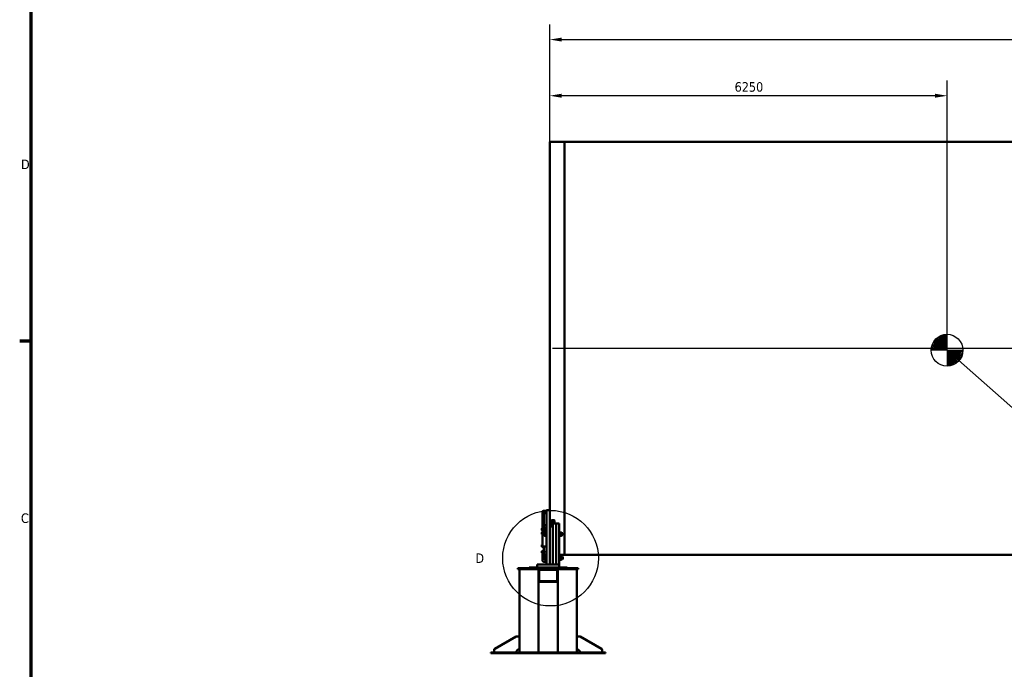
# Model space of a CAD drawing. Header units: millimetres. Extents: x 0 to 63075, y 0 to 44550.
# Tile 3 of 31: x 1320 to 16809, y 11544 to 21767. Entities that reach past the tile are written whole.
import ezdxf

# ---------------------------------------------------------------- set-up
doc = ezdxf.new("R2010")
doc.units = ezdxf.units.MM
doc.header["$LTSCALE"] = 75
for name, color, linetype, lineweight in [('Border (ISO)', 7, 'Continuous', 70), ('Centerline (ISO)', 7, 'Continuous', 25), ('Detail Boundary (ISO)', 7, 'Continuous', 25), ('Dimension (ISO)', 7, 'Continuous', 25), ('Sketch Geometry (ISO)', 7, 'Continuous', 25), ('Symbol (ISO)', 7, 'Continuous', 25), ('Visible (ISO)', 7, 'Continuous', 50)]:
    doc.layers.add(name, color=color, linetype=linetype, lineweight=lineweight)
doc.styles.add('Label Text (ISO)', font='tahoma.ttf')
doc.styles.add('Note Text (ISO)', font='tahoma.ttf')
doc.dimstyles.new('Default (ISO)', dxfattribs={"dimscale": 75, "dimtxt": 2, "dimasz": 2.5, "dimexe": 3.175, "dimexo": 0, "dimgap": 0.762, "dimtad": 1, "dimrnd": 1e-08, "dimtxsty": 'Note Text (ISO)', "dimcen": 0.09, "dimdle": 10, "dimclrd": 256, "dimclre": 256, "dimclrt": 256, "dimazin": 2, "dimtfac": 1, "dimtmove": 0, "dimatfit": 3, "dimfxl": 1, "dimtolj": 1, "dimtzin": 0, "dimlwd": -1, "dimlwe": -1, "dimarcsym": 0})
doc.dimstyles.new('Default - Method 1b (ISO)$7', dxfattribs={"dimscale": 75, "dimtxt": 2, "dimasz": 2.5, "dimexe": 3.175, "dimexo": 0, "dimgap": 0.762, "dimtad": 1, "dimtoh": 1, "dimrnd": 1e-08, "dimtxsty": 'Note Text (ISO)', "dimcen": 0.09, "dimdle": 10, "dimclrd": 256, "dimclre": 256, "dimclrt": 256, "dimazin": 2, "dimtfac": 1.75, "dimtmove": 0, "dimatfit": 3, "dimfxl": 1, "dimtolj": 1, "dimlwd": -1, "dimlwe": -1, "dimarcsym": 0})

# ---------------------------------------------------------------- blocks, each defined once
blk = doc.blocks.new('Borders Default Border')
at = {"layer": 'Border (ISO)'}
blk.add_line((20, 222.75), (17.6, 222.75), dxfattribs=at)
at = {"layer": 'Border (ISO)', "flags": 128}
blk.add_lwpolyline([(20, 20), (20, 574), (821, 574), (821, 20), (20, 20)], dxfattribs=at)
at = {"layer": 'Border (ISO)', "char_height": 2, "attachment_point": 7, "style": 'Label Text (ISO)'}
for s, insert in [('D', (17.87, 258.87)), ('C', (17.86, 184.59))]:
    blk.add_mtext(s, dxfattribs=dict(at, insert=insert))
blk = doc.blocks.new('*D6')
at = {"layer": 'Defpoints', "color": 0, "transparency": 16777216}
for p in [(40118, 21454), (9658, 19845), (40118, 19845)]:
    blk.add_point(p, dxfattribs=at)
at = {"layer": 'Dimension (ISO)', "transparency": 16777216}
for p, q in [((9658, 19845), (9658, 21692)), ((40118, 19845), (40118, 21692)), ((9845, 21454), (39931, 21454))]:
    blk.add_line(p, q, dxfattribs=at)
for points in [[(9845, 21485), (9845, 21423), (9658, 21454)], [(39931, 21485), (39931, 21423), (40118, 21454)]]:
    blk.add_solid(points, dxfattribs=at)
at = {"layer": 'Dimension (ISO)', "transparency": 16777216, "insert": (23571, 21667), "char_height": 150, "attachment_point": 1, "style": 'Note Text (ISO)'}
blk.add_mtext('\\A1;40000', dxfattribs=at)
blk = doc.blocks.new('*D9')
at = {"layer": 'Defpoints', "color": 0, "transparency": 16777216}
for p in [(9658, 20570), (9658, 19845), (15908, 16565)]:
    blk.add_point(p, dxfattribs=at)
at = {"layer": 'Dimension (ISO)', "transparency": 16777216}
for p, q in [((9658, 19845), (9658, 20809)), ((15908, 16565), (15908, 20809)), ((15720, 20570), (9845, 20570))]:
    blk.add_line(p, q, dxfattribs=at)
for points in [[(9845, 20602), (9845, 20539), (9658, 20570)], [(15720, 20602), (15720, 20539), (15908, 20570)]]:
    blk.add_solid(points, dxfattribs=at)
at = {"layer": 'Dimension (ISO)', "transparency": 16777216, "insert": (12566, 20784), "char_height": 150, "attachment_point": 1, "style": 'Note Text (ISO)'}
blk.add_mtext('\\A1;6250', dxfattribs=at)
blk = doc.blocks.new('2dDetail0')
at = {"layer": 'Detail Boundary (ISO)'}
blk.add_circle((128.94, 177.23), 10.03, dxfattribs=at)
at = {"layer": 'Detail Boundary (ISO)', "insert": (113.18, 176.23), "char_height": 2, "attachment_point": 7, "style": 'Label Text (ISO)'}
blk.add_mtext('D', dxfattribs=at)

msp = doc.modelspace()

# ---------------------------------------------------------------- linework, layer by layer
at = {"layer": 'Centerline (ISO)', "linetype": 'Continuous'}
msp.add_line((9702.2035, 16595.002), (40073.8019, 16595.002), dxfattribs=at)
at = {"layer": 'Sketch Geometry (ISO)'}
for q in [(15723.7725, 16734.6631), (15738.3831, 16749.2736), (15754.1503, 16762.6278), (15770.9664, 16774.6343), (15788.7166, 16785.2111), (15807.2796, 16794.286), (15826.5286, 16801.797), (15846.3321, 16807.6927), (15866.5548, 16811.933), (15887.0586, 16814.4888), (15907.7035, 16815.3427), (15658.5574, 16585.9875), (15661.1131, 16606.4913), (15665.3534, 16626.714), (15671.2492, 16646.5175), (15678.7601, 16665.7665), (15687.835, 16684.3295), (15698.4119, 16702.0797), (15710.4183, 16718.8958), (15657.7035, 16565.3427), (15907.7035, 16315.3427), (15928.3483, 16316.1965), (15948.8521, 16318.7523), (15969.0748, 16322.9926), (15988.8783, 16328.8884), (16008.1273, 16336.3993), (16026.6903, 16345.4742), (16044.4405, 16356.051), (16061.2567, 16368.0575), (16077.0239, 16381.4117), (16091.6345, 16396.0223), (16104.9886, 16411.7895), (16116.9951, 16428.6056), (16127.5719, 16446.3558), (16136.6468, 16464.9188), (16144.1578, 16484.1678), (16150.0535, 16503.9713), (16154.2938, 16524.194), (16156.8496, 16544.6978), (16157.7035, 16565.3427)]:
    msp.add_line((15907.7035, 16565.3427), q, dxfattribs=at)
msp.add_circle((15907.7035, 16565.3427), 250, dxfattribs=at)
at = {"layer": 'Visible (ISO)'}
for p, q in [((9657.7035, 19845.002), (9657.7035, 14045.5468)), ((9889.7035, 19845.002), (9657.7035, 19845.002)), ((9889.7035, 19845.002), (9889.7035, 13345.002)), ((9889.7035, 19845.002), (31000.0968, 19845.002)), ((9889.7035, 13345.002), (9889.7035, 19845.002)), ((9545.7035, 14025.786), (9545.7035, 13998.9392)), ((9545.7035, 13998.9392), (9545.7035, 13765.1123)), ((9555.7035, 13771.8205), (9555.7035, 13998.9392)), ((9559.7035, 14036.5706), (9607.7035, 14036.5706)), ((9559.7035, 14032.786), (9607.7035, 14032.786)), ((9607.7035, 14005.9392), (9559.7035, 14005.9392)), ((9607.7035, 14000.9392), (9559.7035, 14000.9392)), ((9562.7035, 13997.028), (9562.7035, 14000.6883)), ((9562.7035, 13772.1123), (9562.7035, 13997.028)), ((9607.7035, 14025.5468), (9607.7035, 14045.5468)), ((9657.7035, 14045.5468), (9607.7035, 14045.5468)), ((9607.7035, 14025.5468), (9607.7035, 13195.5468)), ((9657.7035, 14045.5468), (9657.7035, 14025.5468)), ((9657.7035, 14025.5468), (9657.7035, 13195.5468)), ((9559.7035, 13794.4103), (9562.7035, 13794.4103)), ((9594.7034, 13826.1925), (9595.1528, 13826.9709)), ((9594.7034, 13826.1925), (9594.7034, 13825.4615)), ((9594.7034, 13825.4615), (9594.7034, 13816.2554)), ((9594.7034, 13816.2554), (9594.7034, 13804.9863)), ((9594.7034, 13804.9863), (9594.7034, 13802.1925)), ((9594.7034, 13802.1925), (9595.1528, 13801.4141)), ((9603.9034, 13827.8426), (9595.7752, 13827.8426)), ((9603.9034, 13823.0804), (9595.7752, 13823.0804)), ((9603.9034, 13809.4303), (9595.7752, 13809.4303)), ((9603.9034, 13800.5424), (9595.7752, 13800.5424)), ((9603.9034, 13827.8426), (9603.9034, 13823.0804)), ((9603.9034, 13825.4375), (9604.7035, 13825.4375)), ((9603.9034, 13823.0804), (9603.9034, 13809.4303)), ((9603.9034, 13809.4303), (9603.9034, 13800.5424)), ((9603.9034, 13802.9475), (9604.7035, 13802.9475)), ((9604.7035, 13828.4425), (9605.4535, 13829.1925)), ((9604.7035, 13799.9425), (9604.7035, 13828.4425)), ((9604.7035, 13799.9425), (9605.4535, 13799.1925)), ((9605.4535, 13829.1925), (9605.4535, 13799.1925)), ((9605.4535, 13829.1925), (9607.7035, 13829.1925)), ((9605.4535, 13799.1925), (9607.7035, 13799.1925)), ((9677.7035, 13808.7449), (9677.7035, 13854.0603)), ((9679.9535, 13829.1925), (9677.7035, 13829.1925)), ((9677.7035, 13808.7449), (9677.7035, 13795.4556)), ((9679.9535, 13799.1925), (9677.7035, 13799.1925)), ((9677.7035, 13795.4556), (9677.7035, 13778.5509)), ((9679.9535, 13799.1925), (9679.9535, 13829.1925)), ((9680.7035, 13828.4425), (9679.9535, 13829.1925)), ((9680.7035, 13799.9425), (9679.9535, 13799.1925)), ((9680.7035, 13828.4425), (9680.7035, 13799.9425)), ((9680.7035, 13825.4425), (9681.5808, 13826.9621)), ((9680.7035, 13802.9425), (9681.5808, 13801.423)), ((9681.917, 13839.8323), (9707.7035, 13839.8323)), ((9682.2083, 13827.8381), (9693.9987, 13827.8381)), ((9682.2083, 13818.93), (9693.9987, 13818.93)), ((9682.2083, 13805.2844), (9693.9987, 13805.2844)), ((9682.2083, 13800.5469), (9693.9987, 13800.5469)), ((9695.5035, 13825.4425), (9694.6262, 13826.9621)), ((9695.5035, 13802.9425), (9694.6262, 13801.423)), ((9695.5035, 13802.9425), (9695.5035, 13825.4425)), ((9695.5035, 13822.1925), (9703.4765, 13822.1925)), ((9695.5035, 13806.1925), (9703.4765, 13806.1925)), ((9697.7035, 13890.3126), (9722.7035, 13890.3126)), ((9722.7035, 13872.1864), (9697.7035, 13872.1864)), ((9703.4765, 13806.1925), (9703.4765, 13822.1925)), ((9704.7035, 13820.9656), (9703.4765, 13822.1925)), ((9704.7035, 13807.4194), (9703.4765, 13806.1925)), ((9704.7035, 13820.9656), (9704.7035, 13807.4194)), ((9707.7035, 13839.8323), (9707.7035, 13824.8323)), ((9707.7035, 13824.8323), (9707.7035, 13839.8323)), ((9707.7035, 13839.8323), (9757.7035, 13839.8323)), ((9707.7035, 13824.8323), (9707.7035, 13195.5468)), ((9707.7035, 13195.5468), (9707.7035, 13824.8323)), ((9732.7035, 13867.9603), (9732.7035, 13886.0864)), ((9732.7035, 13867.9603), (9732.7035, 13839.8323)), ((9757.7035, 13839.8323), (9757.7035, 13824.8323)), ((9757.7035, 13824.8323), (9757.7035, 13839.8323)), ((9757.7035, 13839.8323), (9807.7035, 13839.8323)), ((9757.7035, 13824.8323), (9757.7035, 13195.5468)), ((9757.7035, 13195.5468), (9757.7035, 13824.8323)), ((9807.7035, 13839.8323), (9807.7035, 13824.8323)), ((9807.7035, 13824.8323), (9807.7035, 13195.5468)), ((9532.7034, 13758.6126), (9533.7082, 13760.3531)), ((9532.7034, 13758.6126), (9532.7034, 13756.9149)), ((9532.7034, 13756.9149), (9532.7034, 13746.4349)), ((9532.7034, 13746.4349), (9532.7034, 13736.1326)), ((9532.7034, 13736.1326), (9532.7034, 13734.6126)), ((9532.7034, 13734.6126), (9533.7082, 13732.8721)), ((9532.7034, 13696.1613), (9533.2742, 13697.15)), ((9532.7034, 13696.1613), (9532.7034, 13693.6815)), ((9532.7034, 13693.6815), (9532.7034, 13682.595)), ((9532.7034, 13682.595), (9532.7034, 13673.0748)), ((9532.7034, 13673.0748), (9532.7034, 13672.1613)), ((9532.7034, 13672.1613), (9533.2742, 13671.1727)), ((9541.9034, 13760.4675), (9533.7752, 13760.4675)), ((9541.9034, 13753.3624), (9533.7752, 13753.3624)), ((9541.9034, 13739.5075), (9533.7752, 13739.5075)), ((9541.9034, 13732.7577), (9533.7752, 13732.7577)), ((9541.9034, 13697.8992), (9533.7752, 13697.8992)), ((9541.9034, 13689.4639), (9533.7752, 13689.4639)), ((9541.9034, 13675.726), (9533.7752, 13675.726)), ((9541.9034, 13670.4235), (9533.7752, 13670.4235)), ((9541.9034, 13760.4675), (9541.9034, 13753.3624)), ((9541.9034, 13757.8576), (9542.7035, 13757.8576)), ((9541.9034, 13753.3624), (9541.9034, 13739.5075)), ((9541.9034, 13739.5075), (9541.9034, 13732.7577)), ((9541.9034, 13735.3676), (9542.7035, 13735.3676)), ((9541.9034, 13697.8992), (9541.9034, 13689.4639)), ((9541.9034, 13695.4063), (9542.7035, 13695.4063)), ((9541.9034, 13689.4639), (9541.9034, 13675.726)), ((9541.9034, 13675.726), (9541.9034, 13670.4235)), ((9541.9034, 13672.9163), (9542.7035, 13672.9163)), ((9542.7035, 13760.8626), (9543.4535, 13761.6126)), ((9542.7035, 13732.3626), (9542.7035, 13760.8626)), ((9542.7035, 13732.3626), (9543.4535, 13731.6126)), ((9542.7035, 13698.4113), (9543.4535, 13699.1613)), ((9542.7035, 13669.9113), (9542.7035, 13698.4113)), ((9542.7035, 13669.9113), (9543.4535, 13669.1613)), ((9543.4535, 13761.6126), (9543.4535, 13731.6126)), ((9543.4535, 13761.6126), (9545.7035, 13761.6126)), ((9543.4535, 13731.6126), (9545.7035, 13731.6126)), ((9543.4535, 13699.1613), (9543.4535, 13669.1613)), ((9543.4535, 13699.1613), (9545.7035, 13699.1613)), ((9543.4535, 13669.1613), (9545.7035, 13669.1613)), ((9545.7035, 13765.1123), (9545.7035, 13738.2656)), ((9545.7035, 13730.7656), (9545.7035, 13738.2656)), ((9545.7035, 13730.7656), (9545.7035, 13723.9354)), ((9545.7035, 13719.6053), (9545.7035, 13723.9354)), ((9545.7035, 13486.1053), (9545.7035, 13719.6053)), ((9555.7035, 13738.2656), (9555.7035, 13730.7656)), ((9557.9535, 13731.6126), (9555.7035, 13731.6126)), ((9555.7035, 13723.9354), (9555.7035, 13730.7656)), ((9555.7035, 13723.9354), (9555.7035, 13719.6053)), ((9557.9535, 13731.6126), (9557.9535, 13740.064)), ((9558.7035, 13732.3626), (9557.9535, 13731.6126)), ((9558.7035, 13740.202), (9558.7035, 13732.3626)), ((9558.7035, 13738.6126), (9562.7035, 13738.6126)), ((9559.7035, 13772.1123), (9607.7035, 13772.1123)), ((9607.7035, 13745.2656), (9559.7035, 13745.2656)), ((9607.7035, 13740.2656), (9559.7035, 13740.2656)), ((9559.7035, 13716.1412), (9607.7035, 13716.1412)), ((9607.7035, 13707.4809), (9559.7035, 13707.4809)), ((9562.7035, 13716.1412), (9562.7035, 13740.2656)), ((9580.2034, 13698.0468), (9580.2034, 13684.2968)), ((9580.2034, 13684.2968), (9580.2034, 13656.7968)), ((9580.2034, 13656.7968), (9580.2034, 13643.0468)), ((9601.9034, 13698.0468), (9582.6596, 13698.0468)), ((9601.9034, 13670.5468), (9582.6596, 13670.5468)), ((9601.9034, 13643.0468), (9582.6596, 13643.0468)), ((9601.9034, 13698.0468), (9601.9034, 13670.5468)), ((9601.9034, 13696.1018), (9602.7035, 13696.1018)), ((9601.9034, 13670.5468), (9601.9034, 13643.0468)), ((9601.9034, 13644.9918), (9602.7035, 13644.9918)), ((9602.7035, 13702.2968), (9603.9535, 13703.5468)), ((9602.7035, 13638.7968), (9602.7035, 13702.2968)), ((9602.7035, 13638.7968), (9603.9535, 13637.5468)), ((9603.9535, 13703.5468), (9603.9535, 13637.5468)), ((9603.9535, 13703.5468), (9607.7035, 13703.5468)), ((9603.9535, 13637.5468), (9607.7035, 13637.5468)), ((9677.7035, 13777.614), (9657.7035, 13777.614)), ((9677.7035, 13778.5509), (9677.7035, 13777.614)), ((9811.4535, 13703.5468), (9807.7035, 13703.5468)), ((9811.4535, 13637.5468), (9807.7035, 13637.5468)), ((9811.4535, 13637.5468), (9811.4535, 13703.5468)), ((9812.7035, 13702.2968), (9811.4535, 13703.5468)), ((9812.7035, 13638.7968), (9811.4535, 13637.5468)), ((9812.7035, 13702.2968), (9812.7035, 13638.7968)), ((9812.7035, 13696.0968), (9813.8293, 13698.0468)), ((9812.7035, 13644.9968), (9813.8293, 13643.0468)), ((9816.2855, 13698.0468), (9840.1214, 13698.0468)), ((9816.2855, 13670.5468), (9840.1214, 13670.5468)), ((9816.2855, 13643.0468), (9840.1214, 13643.0468)), ((9843.7035, 13696.0968), (9842.5776, 13698.0468)), ((9843.7035, 13644.9968), (9842.5776, 13643.0468)), ((9843.7035, 13644.9968), (9843.7035, 13696.0968)), ((9843.7035, 13688.5468), (9860.2496, 13688.5468)), ((9843.7035, 13652.5468), (9860.2496, 13652.5468)), ((9860.2496, 13652.5468), (9860.2496, 13688.5468)), ((9862.7035, 13686.093), (9860.2496, 13688.5468)), ((9862.7035, 13655.0006), (9860.2496, 13652.5468)), ((9862.7035, 13686.093), (9862.7035, 13655.0006)), ((9532.7034, 13497.939), (9533.7082, 13499.6794)), ((9532.7034, 13497.939), (9532.7034, 13496.2413)), ((9532.7034, 13496.2413), (9532.7034, 13485.7613)), ((9532.7034, 13485.7613), (9532.7034, 13475.459)), ((9532.7034, 13475.459), (9532.7034, 13473.939)), ((9541.9034, 13499.7938), (9533.7752, 13499.7938)), ((9541.9034, 13492.6887), (9533.7752, 13492.6887)), ((9541.9034, 13478.8338), (9533.7752, 13478.8338)), ((9541.9034, 13499.7938), (9541.9034, 13492.6887)), ((9541.9034, 13497.184), (9542.7035, 13497.184)), ((9541.9034, 13492.6887), (9541.9034, 13478.8338)), ((9541.9034, 13478.8338), (9541.9034, 13472.0841)), ((9542.7035, 13500.189), (9543.4535, 13500.939)), ((9542.7035, 13471.689), (9542.7035, 13500.189)), ((9543.4535, 13500.939), (9543.4535, 13470.939)), ((9543.4535, 13500.939), (9545.7035, 13500.939)), ((9545.7035, 13467.2656), (9545.7035, 13486.1053)), ((9532.7034, 13473.939), (9533.7082, 13472.1985)), ((9532.7034, 13402.876), (9533.2742, 13403.8646)), ((9532.7034, 13402.876), (9532.7034, 13400.3962)), ((9532.7034, 13400.3962), (9532.7034, 13389.3096)), ((9532.7034, 13389.3096), (9532.7034, 13379.7894)), ((9532.7034, 13379.7894), (9532.7034, 13378.876)), ((9532.7034, 13378.876), (9533.2742, 13377.8873)), ((9541.9034, 13472.0841), (9533.7752, 13472.0841)), ((9541.9034, 13404.6138), (9533.7752, 13404.6138)), ((9541.9034, 13396.1785), (9533.7752, 13396.1785)), ((9541.9034, 13382.4406), (9533.7752, 13382.4406)), ((9541.9034, 13377.1381), (9533.7752, 13377.1381)), ((9541.9034, 13474.694), (9542.7035, 13474.694)), ((9541.9034, 13404.6138), (9541.9034, 13396.1785)), ((9541.9034, 13402.121), (9542.7035, 13402.121)), ((9541.9034, 13396.1785), (9541.9034, 13382.4406)), ((9541.9034, 13382.4406), (9541.9034, 13377.1381)), ((9541.9034, 13379.631), (9542.7035, 13379.631)), ((9542.7035, 13471.689), (9543.4535, 13470.939)), ((9542.7035, 13405.126), (9543.4535, 13405.876)), ((9542.7035, 13376.626), (9542.7035, 13405.126)), ((9542.7035, 13376.626), (9543.4535, 13375.876)), ((9543.4535, 13470.939), (9545.7035, 13470.939)), ((9543.4535, 13405.876), (9543.4535, 13375.876)), ((9543.4535, 13405.876), (9545.7035, 13405.876)), ((9543.4535, 13375.876), (9545.7035, 13375.876)), ((9545.7035, 13466.5957), (9545.7035, 13467.2656)), ((9545.7035, 13466.5957), (9555.7035, 13466.5957)), ((9545.7035, 13404.5936), (9545.7035, 13408.4688)), ((9545.7035, 13408.4688), (9555.7035, 13408.4688)), ((9545.7035, 13384.1318), (9545.7035, 13404.5936)), ((9545.7035, 13378.1352), (9545.7035, 13384.1318)), ((9545.7035, 13366.8877), (9545.7035, 13378.1352)), ((9545.7035, 13366.8877), (9545.7035, 13360.891)), ((9545.7035, 13356.0192), (9545.7035, 13360.891)), ((9545.7035, 13250.9671), (9545.7035, 13356.0192)), ((9555.7035, 13474.4864), (9555.7035, 13467.2656)), ((9557.9535, 13470.939), (9555.7035, 13470.939)), ((9555.7035, 13467.2656), (9555.7035, 13466.5957)), ((9555.7035, 13408.4688), (9555.7035, 13404.5936)), ((9557.9535, 13405.876), (9555.7035, 13405.876)), ((9555.7035, 13384.1318), (9555.7035, 13404.5936)), ((9555.7035, 13384.1318), (9555.7035, 13378.1352)), ((9555.7035, 13378.1352), (9555.7035, 13366.8877)), ((9557.9535, 13375.876), (9555.7035, 13375.876)), ((9555.7035, 13360.891), (9555.7035, 13366.8877)), ((9555.7035, 13360.891), (9555.7035, 13356.0192)), ((9557.9535, 13470.939), (9557.9535, 13474.076)), ((9558.7035, 13471.689), (9557.9535, 13470.939)), ((9557.9535, 13375.876), (9557.9535, 13405.876)), ((9558.7035, 13405.126), (9557.9535, 13405.876)), ((9558.7035, 13376.626), (9557.9535, 13375.876)), ((9558.7035, 13474.0119), (9558.7035, 13471.689)), ((9558.7035, 13405.126), (9558.7035, 13376.626)), ((9558.7035, 13402.126), (9559.1385, 13402.8795)), ((9558.7035, 13379.626), (9559.1385, 13378.8724)), ((9559.7035, 13473.9809), (9607.7035, 13473.9809)), ((9559.7035, 13352.1217), (9607.7035, 13352.1217)), ((9607.7035, 13342.378), (9559.7035, 13342.378)), ((9560.2083, 13403.0407), (9564.6187, 13403.0407)), ((9560.2083, 13402.7041), (9564.6187, 13402.7041)), ((9560.2083, 13390.5394), (9564.6187, 13390.5394)), ((9560.2083, 13378.7112), (9564.6187, 13378.7112)), ((9562.7035, 13403.0407), (9562.7035, 13473.9809)), ((9562.7035, 13352.1217), (9562.7035, 13378.7112)), ((9566.1235, 13402.126), (9565.6884, 13402.8795)), ((9566.1235, 13379.626), (9565.6884, 13378.8724)), ((9566.1235, 13402.126), (9566.1235, 13379.626)), ((9566.1235, 13402.126), (9571.1235, 13402.126)), ((9566.1235, 13379.626), (9571.1235, 13379.626)), ((9571.1235, 13402.126), (9571.1235, 13379.626)), ((9571.1235, 13398.876), (9581.4765, 13398.876)), ((9571.1235, 13382.876), (9581.4765, 13382.876)), ((9580.2034, 13323.0468), (9580.2034, 13309.2968)), ((9581.4765, 13382.876), (9581.4765, 13398.876)), ((9582.7035, 13397.6491), (9581.4765, 13398.876)), ((9582.7035, 13384.1029), (9581.4765, 13382.876)), ((9601.9034, 13323.0468), (9582.6596, 13323.0468)), ((9582.7035, 13397.6491), (9582.7035, 13384.1029)), ((9601.9034, 13323.0468), (9601.9034, 13295.5468)), ((9601.9034, 13321.1018), (9602.7035, 13321.1018)), ((9602.7035, 13327.2968), (9603.9535, 13328.5468)), ((9602.7035, 13263.7968), (9602.7035, 13327.2968)), ((9603.9535, 13328.5468), (9603.9535, 13262.5468)), ((9603.9535, 13328.5468), (9607.7035, 13328.5468)), ((9889.7035, 13345.002), (9807.7035, 13345.002)), ((9811.4535, 13328.5468), (9807.7035, 13328.5468)), ((9811.4535, 13262.5468), (9811.4535, 13328.5468)), ((9812.7035, 13327.2968), (9811.4535, 13328.5468)), ((9812.7035, 13327.2968), (9812.7035, 13263.7968)), ((9812.7035, 13321.0968), (9813.8293, 13323.0468)), ((9816.2855, 13323.0468), (9840.1214, 13323.0468)), ((9843.7035, 13321.0968), (9842.5776, 13323.0468)), ((9843.7035, 13269.9968), (9843.7035, 13321.0968)), ((9889.7035, 13345.002), (31000.0968, 13345.002)), ((9457.7035, 13145.5468), (9457.7035, 13195.5468)), ((9457.7035, 13195.5468), (9477.7035, 13195.5468)), ((9787.7035, 13195.5468), (9477.7035, 13195.5468)), ((9559.7035, 13237.3259), (9607.7035, 13237.3259)), ((9580.2034, 13309.2968), (9580.2034, 13281.7968)), ((9580.2034, 13281.7968), (9580.2034, 13268.0468)), ((9601.9034, 13295.5468), (9582.6596, 13295.5468)), ((9601.9034, 13268.0468), (9582.6596, 13268.0468)), ((9601.9034, 13295.5468), (9601.9034, 13268.0468)), ((9601.9034, 13269.9918), (9602.7035, 13269.9918)), ((9602.7035, 13263.7968), (9603.9535, 13262.5468)), ((9603.9535, 13262.5468), (9607.7035, 13262.5468)), ((9657.7035, 13195.5468), (9607.7035, 13195.5468)), ((9667.7035, 13195.5468), (9657.7035, 13205.5468)), ((9787.7035, 13195.5468), (9807.7035, 13195.5468)), ((9811.4535, 13262.5468), (9807.7035, 13262.5468)), ((9807.7035, 13145.5468), (9807.7035, 13195.5468)), ((9812.7035, 13263.7968), (9811.4535, 13262.5468)), ((9812.7035, 13269.9968), (9813.8293, 13268.0468)), ((9816.2855, 13295.5468), (9840.1214, 13295.5468)), ((9816.2855, 13268.0468), (9840.1214, 13268.0468)), ((9843.7035, 13269.9968), (9842.5776, 13268.0468)), ((9843.7035, 13313.5468), (9860.2496, 13313.5468)), ((9843.7035, 13277.5468), (9860.2496, 13277.5468)), ((9860.2496, 13277.5468), (9860.2496, 13313.5468)), ((9862.7035, 13311.093), (9860.2496, 13313.5468)), ((9862.7035, 13280.0006), (9860.2496, 13277.5468)), ((9862.7035, 13311.093), (9862.7035, 13280.0006)), ((9157.7035, 13120.5468), (9157.7035, 13135.5468)), ((9187.7035, 13135.5468), (9157.7035, 13135.5468)), ((9157.7035, 13120.5468), (9187.7035, 13120.5468)), ((9182.7035, 13120.5468), (9182.7035, 11810.5468)), ((9187.7035, 13135.5468), (10077.7035, 13135.5468)), ((9187.7035, 13120.5468), (10077.7035, 13120.5468)), ((9332.7035, 13145.5468), (9332.7035, 13135.5468)), ((9932.7035, 13145.5468), (9332.7035, 13145.5468)), ((9482.7035, 13120.5468), (9482.7035, 13100.5468)), ((9482.7035, 13100.5468), (9482.7035, 12940.5468)), ((9492.7035, 13100.5468), (9492.7035, 12940.5468)), ((9762.7035, 13110.5468), (9502.7035, 13110.5468)), ((9772.7035, 12940.5468), (9772.7035, 13100.5468)), ((9782.7035, 13120.5468), (9782.7035, 13100.5468)), ((9782.7035, 12940.5468), (9782.7035, 13100.5468)), ((9932.7035, 13145.5468), (9932.7035, 13135.5468)), ((10107.7035, 13135.5468), (10077.7035, 13135.5468)), ((10077.7035, 13120.5468), (10107.7035, 13120.5468)), ((10082.7035, 13120.5468), (10082.7035, 11810.5468)), ((10107.7035, 13135.5468), (10107.7035, 13120.5468)), ((9482.7035, 12940.5468), (9482.7035, 11810.5468)), ((9502.7035, 12930.5468), (9762.7035, 12930.5468)), ((9502.7035, 12920.5468), (9762.7035, 12920.5468)), ((9782.7035, 12940.5468), (9782.7035, 11810.5468)), ((9128.092, 12057.9117), (8792.7807, 11866.3052)), ((9182.7035, 12060.5468), (9138.0148, 12060.5468)), ((10082.7035, 12060.5468), (10127.3922, 12060.5468)), ((10137.315, 12057.9117), (10472.6263, 11866.3052)), ((8732.7035, 11795.5468), (8732.7035, 11810.5468)), ((8762.7035, 11810.5468), (8732.7035, 11810.5468)), ((8732.7035, 11795.5468), (8762.7035, 11795.5468)), ((8762.7035, 11810.5468), (10502.7035, 11810.5468)), ((8762.7035, 11795.5468), (10502.7035, 11795.5468)), ((8782.7035, 11848.9404), (8782.7035, 11810.5468)), ((10482.7035, 11848.9404), (10482.7035, 11810.5468)), ((10532.7035, 11810.5468), (10502.7035, 11810.5468)), ((10502.7035, 11795.5468), (10532.7035, 11795.5468)), ((10532.7035, 11810.5468), (10532.7035, 11795.5468))]:
    msp.add_line(p, q, dxfattribs=at)
for centre, radius, start, end in [((9502.7035, 13100.5468), 20, 90, 180), ((9502.7035, 13100.5468), 10, 90, 180), ((9762.7035, 13100.5468), 20, 0, 90), ((9762.7035, 13100.5468), 10, 0, 90), ((9502.7035, 12940.5468), 20, 180, 270), ((9502.7035, 12940.5468), 10, 180, 270), ((9762.7035, 12940.5468), 10, 270, 0), ((9762.7035, 12940.5468), 20, 270, 0), ((9138.0148, 12040.5468), 20, 90, 119.7448813), ((10127.3922, 12040.5468), 20, 60.2551187, 90), ((8802.7035, 11848.9404), 20, 119.7448813, 180), ((9182.7035, 11810.5468), 50, 90, 180), ((10082.7035, 11810.5468), 50, 0, 90), ((10462.7035, 11848.9404), 20, 0, 60.2551187)]:
    msp.add_arc(centre, radius, start, end, dxfattribs=at)
for centre, major_axis, ratio, start_param, end_param in [((9559.7035, 14025.786), (-14, 0), 0.5, 4.7123889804, 6.2831853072), ((9559.7035, 13998.9392), (-14, 0), 0.5, 4.7123889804, 6.2831853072), ((9559.7035, 14024.4462), (-14, 0), 0.8660254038, 4.7123889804, 6.0186645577), ((9559.7035, 13998.9392), (-4, 0), 0.5, 4.7123889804, 6.2831853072), ((9557.7035, 13992.028), (9.6593, 9.6593), 0.2679491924, 0.73279442, 0.7853981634), ((9612.7035, 13992.028), (-9.6593, 9.6593), 0.2679491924, 5.4977871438, 5.5503908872), ((9559.7035, 13790.9462), (-4, 0), 0.8660254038, 4.7123889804, 6.2831853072), ((9697.7035, 13854.0603), (-40, 0), 0.906307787, 4.7123889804, 6.2831853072), ((9697.7035, 13854.0603), (-20, 0), 0.906307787, 4.7123889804, 6.2831853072), ((9697.7035, 13828.7032), (-20, 0), 0.906307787, 4.7123889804, 6.256187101), ((9697.7035, 13842.6032), (10, 0), 0.4226182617, 5.5681438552, 7.853981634), ((9722.7035, 13886.0864), (10, 0), 0.4226182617, 0, 1.5707963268), ((9722.7035, 13867.9603), (10, 0), 0.4226182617, 0, 1.5707963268), ((9559.7035, 13765.1123), (-14, 0), 0.5, 4.7123889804, 6.2831853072), ((9559.7035, 13738.2656), (-14, 0), 0.5, 4.7123889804, 6.2831853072), ((9559.7035, 13719.6053), (-14, 0), 0.8660254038, 0, 1.5707963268), ((9559.7035, 13738.2656), (-4, 0), 0.5, 4.7123889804, 6.2831853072), ((9559.7035, 13719.6053), (-4, 0), 0.8660254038, 0, 1.5707963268), ((9559.7035, 13486.1053), (-14, 0), 0.8660254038, 0, 1.5707963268), ((9559.7035, 13356.0192), (-14, 0), 0.9743700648, 0, 1.5707963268), ((9559.7035, 13356.0192), (-4, 0), 0.9743700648, 0, 1.5707963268), ((9559.7035, 13250.9671), (-14, 0), 0.9743700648, 0, 1.5707963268)]:
    msp.add_ellipse(centre, major_axis=major_axis, ratio=ratio, start_param=start_param, end_param=end_param, dxfattribs=at)
for points, weights in [([(9595.7752, 13827.8426), (9594.7034, 13826.5666), (9594.7034, 13825.4615)], [1, 1.0379548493, 1]), ([(9594.7034, 13825.4615), (9594.7034, 13824.3565), (9595.7752, 13823.0804)], [1, 1.0379548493, 1]), ([(9595.7752, 13823.0804), (9594.7034, 13819.4229), (9594.7034, 13816.2554)], [1, 1.0379548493, 1]), ([(9594.7034, 13816.2554), (9594.7034, 13813.0878), (9595.7752, 13809.4303)], [1, 1.0379548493, 1]), ([(9595.7752, 13809.4303), (9594.7034, 13807.0488), (9594.7034, 13804.9863)], [1, 1.0379548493, 1]), ([(9594.7034, 13804.9863), (9594.7034, 13802.9239), (9595.7752, 13800.5424)], [1, 1.0379548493, 1]), ([(9595.7752, 13800.5424), (9595.3942, 13800.9959), (9595.1528, 13801.4141)], [1, 1.01316741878, 1.01719867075]), ([(9682.2083, 13827.8381), (9680.2083, 13823.3841), (9682.2083, 13818.93)], [1, 1.15470053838, 1]), ([(9682.2083, 13818.93), (9680.2083, 13812.1072), (9682.2083, 13805.2844)], [1, 1.15470053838, 1]), ([(9682.2083, 13805.2844), (9680.2083, 13802.9157), (9682.2083, 13800.5469)], [1, 1.15470053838, 1]), ([(9681.5808, 13826.9621), (9681.8234, 13827.3822), (9682.2083, 13827.8381)], [1.04387878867, 1.02646777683, 1]), ([(9693.9987, 13818.93), (9695.9987, 13823.3841), (9693.9987, 13827.8381)], [1, 1.15470053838, 1]), ([(9693.9987, 13827.8381), (9694.3836, 13827.3822), (9694.6262, 13826.9621)], [1, 1.02646777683, 1.04387878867]), ([(9693.9987, 13805.2844), (9695.9987, 13812.1072), (9693.9987, 13818.93)], [1, 1.15470053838, 1]), ([(9693.9987, 13800.5469), (9695.9987, 13802.9157), (9693.9987, 13805.2844)], [1, 1.15470053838, 1]), ([(9533.7752, 13760.4675), (9532.7034, 13758.5637), (9532.7034, 13756.9149)], [1, 1.0379548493, 1]), ([(9532.7034, 13756.9149), (9532.7034, 13755.2662), (9533.7752, 13753.3624)], [1, 1.0379548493, 1]), ([(9533.7752, 13753.3624), (9532.7034, 13749.65), (9532.7034, 13746.4349)], [1, 1.0379548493, 1]), ([(9532.7034, 13746.4349), (9532.7034, 13743.2199), (9533.7752, 13739.5075)], [1, 1.0379548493, 1]), ([(9533.7752, 13739.5075), (9532.7034, 13737.6989), (9532.7034, 13736.1326)], [1, 1.0379548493, 1]), ([(9532.7034, 13736.1326), (9532.7034, 13734.5663), (9533.7752, 13732.7577)], [1, 1.0379548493, 1]), ([(9533.7752, 13697.8992), (9532.7034, 13695.639), (9532.7034, 13693.6815)], [1, 1.0379548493, 1]), ([(9532.7034, 13693.6815), (9532.7034, 13691.7241), (9533.7752, 13689.4639)], [1, 1.0379548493, 1]), ([(9533.7752, 13689.4639), (9532.7034, 13685.7828), (9532.7034, 13682.595)], [1, 1.0379548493, 1]), ([(9532.7034, 13682.595), (9532.7034, 13679.4071), (9533.7752, 13675.726)], [1, 1.0379548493, 1]), ([(9533.7752, 13675.726), (9532.7034, 13674.3052), (9532.7034, 13673.0748)], [1, 1.0379548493, 1]), ([(9532.7034, 13673.0748), (9532.7034, 13671.8443), (9533.7752, 13670.4235)], [1, 1.0379548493, 1]), ([(9533.2742, 13697.15), (9533.4835, 13697.5125), (9533.7752, 13697.8992)], [1.01477992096, 1.01005230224, 1]), ([(9533.7082, 13760.3531), (9533.7411, 13760.41), (9533.7752, 13760.4675)], [1.00225477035, 1.00116302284, 1]), ([(9580.2034, 13698.0468), (9580.2034, 13698.0468), (9582.6596, 13698.0468)], [1, 1.0379548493, 1]), ([(9582.6596, 13643.0468), (9580.2034, 13643.0468), (9580.2034, 13643.0468)], [1, 1.0379548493, 1]), ([(9582.6596, 13698.0468), (9580.2034, 13690.6782), (9580.2034, 13684.2968)], [1, 1.0379548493, 1]), ([(9580.2034, 13684.2968), (9580.2034, 13677.9154), (9582.6596, 13670.5468)], [1, 1.0379548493, 1]), ([(9582.6596, 13670.5468), (9580.2034, 13663.1782), (9580.2034, 13656.7968)], [1, 1.0379548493, 1]), ([(9580.2034, 13656.7968), (9580.2034, 13650.4154), (9582.6596, 13643.0468)], [1, 1.0379548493, 1]), ([(9813.8293, 13698.0468), (9813.8293, 13698.0468), (9816.2855, 13698.0468)], [1.07735026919, 1.07735026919, 1]), ([(9816.2855, 13643.0468), (9813.8293, 13643.0468), (9813.8293, 13643.0468)], [1, 1.07735026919, 1.07735026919]), ([(9816.2855, 13698.0468), (9811.7022, 13684.2968), (9816.2855, 13670.5468)], [1, 1.15470053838, 1]), ([(9816.2855, 13670.5468), (9811.7022, 13656.7968), (9816.2855, 13643.0468)], [1, 1.15470053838, 1]), ([(9840.1214, 13670.5468), (9844.7048, 13684.2968), (9840.1214, 13698.0468)], [1, 1.15470053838, 1]), ([(9840.1214, 13698.0468), (9842.5776, 13698.0468), (9842.5776, 13698.0468)], [1, 1.07735026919, 1.07735026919]), ([(9840.1214, 13643.0468), (9844.7048, 13656.7968), (9840.1214, 13670.5468)], [1, 1.15470053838, 1]), ([(9842.5776, 13643.0468), (9842.5776, 13643.0468), (9840.1214, 13643.0468)], [1.07735026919, 1.07735026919, 1]), ([(9533.7752, 13499.7938), (9532.7034, 13497.89), (9532.7034, 13496.2413)], [1, 1.0379548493, 1]), ([(9532.7034, 13496.2413), (9532.7034, 13494.5925), (9533.7752, 13492.6887)], [1, 1.0379548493, 1]), ([(9533.7752, 13492.6887), (9532.7034, 13488.9763), (9532.7034, 13485.7613)], [1, 1.0379548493, 1]), ([(9532.7034, 13485.7613), (9532.7034, 13482.5462), (9533.7752, 13478.8338)], [1, 1.0379548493, 1]), ([(9533.7752, 13478.8338), (9532.7034, 13477.0252), (9532.7034, 13475.459)], [1, 1.0379548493, 1]), ([(9532.7034, 13475.459), (9532.7034, 13473.8927), (9533.7752, 13472.0841)], [1, 1.0379548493, 1]), ([(9533.7082, 13499.6794), (9533.7411, 13499.7364), (9533.7752, 13499.7938)], [1.00225477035, 1.00116302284, 1]), ([(9533.7752, 13404.6138), (9532.7034, 13402.3536), (9532.7034, 13400.3962)], [1, 1.0379548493, 1]), ([(9532.7034, 13400.3962), (9532.7034, 13398.4387), (9533.7752, 13396.1785)], [1, 1.0379548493, 1]), ([(9533.7752, 13396.1785), (9532.7034, 13392.4975), (9532.7034, 13389.3096)], [1, 1.0379548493, 1]), ([(9532.7034, 13389.3096), (9532.7034, 13386.1217), (9533.7752, 13382.4406)], [1, 1.0379548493, 1]), ([(9533.7752, 13382.4406), (9532.7034, 13381.0198), (9532.7034, 13379.7894)], [1, 1.0379548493, 1]), ([(9532.7034, 13379.7894), (9532.7034, 13378.5589), (9533.7752, 13377.1381)], [1, 1.0379548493, 1]), ([(9533.2742, 13403.8646), (9533.4835, 13404.2271), (9533.7752, 13404.6138)], [1.01477992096, 1.01005230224, 1]), ([(9560.2083, 13403.0407), (9558.2083, 13402.8724), (9560.2083, 13402.7041)], [1, 1.15470053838, 1]), ([(9560.2083, 13402.7041), (9558.2083, 13396.6218), (9560.2083, 13390.5394)], [1, 1.15470053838, 1]), ([(9560.2083, 13390.5394), (9558.2083, 13384.6253), (9560.2083, 13378.7112)], [1, 1.15470053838, 1]), ([(9560.2083, 13378.7112), (9559.1817, 13378.7976), (9559.1385, 13378.8724)], [1, 1.0738437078, 1.07719130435]), ([(9564.6187, 13402.7041), (9566.6187, 13402.8724), (9564.6187, 13403.0407)], [1, 1.15470053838, 1]), ([(9564.6187, 13390.5394), (9566.6187, 13396.6218), (9564.6187, 13402.7041)], [1, 1.15470053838, 1]), ([(9564.6187, 13378.7112), (9566.6187, 13384.6253), (9564.6187, 13390.5394)], [1, 1.15470053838, 1]), ([(9565.6884, 13378.8724), (9565.6452, 13378.7976), (9564.6187, 13378.7112)], [1.07719130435, 1.0738437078, 1]), ([(9580.2034, 13323.0468), (9580.2034, 13323.0468), (9582.6596, 13323.0468)], [1, 1.0379548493, 1]), ([(9582.6596, 13323.0468), (9580.2034, 13315.6782), (9580.2034, 13309.2968)], [1, 1.0379548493, 1]), ([(9813.8293, 13323.0468), (9813.8293, 13323.0468), (9816.2855, 13323.0468)], [1.07735026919, 1.07735026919, 1]), ([(9816.2855, 13323.0468), (9811.7022, 13309.2968), (9816.2855, 13295.5468)], [1, 1.15470053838, 1]), ([(9840.1214, 13295.5468), (9844.7048, 13309.2968), (9840.1214, 13323.0468)], [1, 1.15470053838, 1]), ([(9840.1214, 13323.0468), (9842.5776, 13323.0468), (9842.5776, 13323.0468)], [1, 1.07735026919, 1.07735026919]), ([(9582.6596, 13268.0468), (9580.2034, 13268.0468), (9580.2034, 13268.0468)], [1, 1.0379548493, 1]), ([(9580.2034, 13309.2968), (9580.2034, 13302.9154), (9582.6596, 13295.5468)], [1, 1.0379548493, 1]), ([(9582.6596, 13295.5468), (9580.2034, 13288.1782), (9580.2034, 13281.7968)], [1, 1.0379548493, 1]), ([(9580.2034, 13281.7968), (9580.2034, 13275.4154), (9582.6596, 13268.0468)], [1, 1.0379548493, 1]), ([(9816.2855, 13268.0468), (9813.8293, 13268.0468), (9813.8293, 13268.0468)], [1, 1.07735026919, 1.07735026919]), ([(9816.2855, 13295.5468), (9811.7022, 13281.7968), (9816.2855, 13268.0468)], [1, 1.15470053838, 1]), ([(9840.1214, 13268.0468), (9844.7048, 13281.7968), (9840.1214, 13295.5468)], [1, 1.15470053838, 1]), ([(9842.5776, 13268.0468), (9842.5776, 13268.0468), (9840.1214, 13268.0468)], [1.07735026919, 1.07735026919, 1])]:
    msp.add_rational_spline(points, weights, degree=2, dxfattribs=at)

# ---------------------------------------------------------------- block references
at = {"xscale": 75, "yscale": 75, "zscale": 75}
msp.add_blockref('Borders Default Border', (0, 0), dxfattribs=at)
at = {"layer": 'Detail Boundary (ISO)', "xscale": 75, "yscale": 75, "zscale": 75}
msp.add_blockref('2dDetail0', (0, 0), dxfattribs=at)

# ---------------------------------------------------------------- dimensions: what is measured, and where the dimension line sits
at = {"layer": 'Dimension (ISO)'}
dim = msp.add_linear_dim(base=(40118.3019, 21454.0733), p1=(9657.7035, 19845.002), p2=(40118.3019, 19845.002), text='40000', dimstyle='Default (ISO)', override={"dimgap": 0.762, "dimdec": 2, "dimlfac": 1.313172, "dimtol": 0, "dimlim": 0, "dimtp": 0, "dimtm": 0, "dimtdec": 2, "dimtofl": 0, "dimatfit": 1}, dxfattribs=at)
dim.commit()
dim.dimension.update_dxf_attribs({"geometry": '*D6', "text_midpoint": (23846.2605, 21454.0733), "dimtype": 160})
dim = msp.add_linear_dim(base=(9657.7035, 20570.4568), p1=(15907.7035, 16565.3427), p2=(9657.7035, 19845.002), dimstyle='Default (ISO)', override={"dimgap": 0.762, "dimdec": 2, "dimtol": 0, "dimlim": 0, "dimtp": 0, "dimtm": 0, "dimtdec": 2, "dimtofl": 0, "dimatfit": 1}, dxfattribs=at)
dim.commit()
dim.dimension.update_dxf_attribs({"geometry": '*D9', "text_midpoint": (12782.7035, 20570.4568), "dimtype": 160})

# ---------------------------------------------------------------- leaders
at = {"layer": 'Symbol (ISO)', "annotation_type": 0, "has_hookline": 1, "hookline_direction": 0, "text_width": 5756.1366}
msp.add_leader([(15907.7035, 16565.3427), (17630.4046, 15046.38), (17817.9046, 15046.38)], dimstyle='Default - Method 1b (ISO)$7', override={"dimtad": 0}, dxfattribs=at)

doc.saveas('drawing.dxf')
